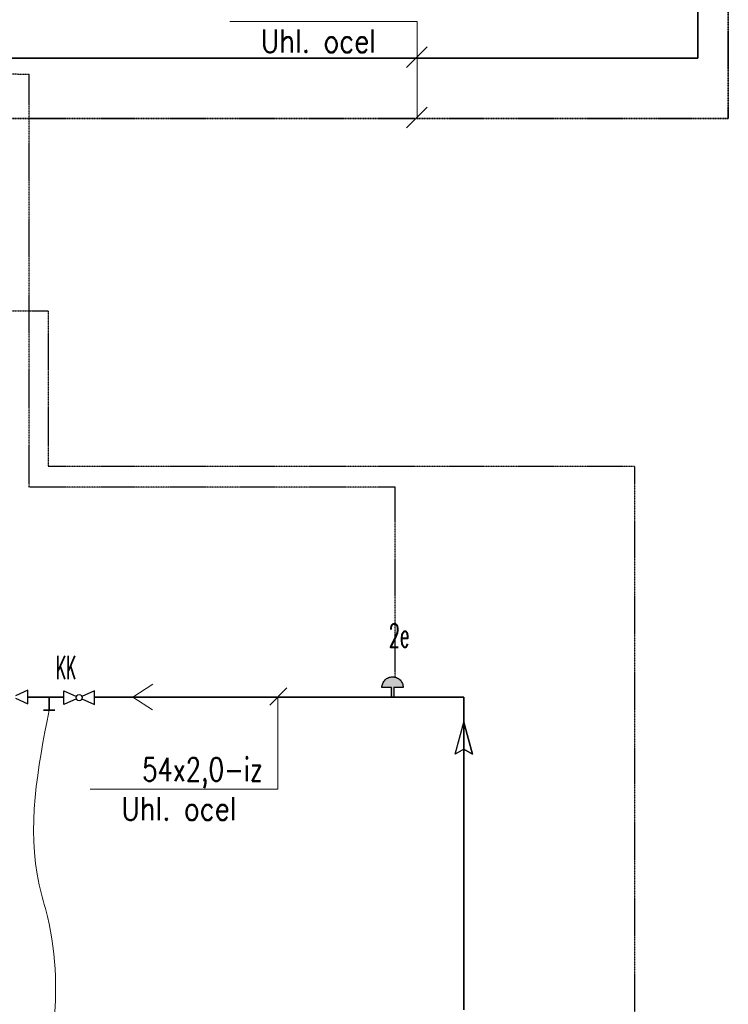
# Model space of a CAD drawing. Header units: millimetres. Extents: x -98431657 to -98227415, y -465497820 to -465456067.
# Tile 44 of 62: x -98396210 to -98394680, y -465488002 to -465485875. Entities that reach past the tile are written whole.
import ezdxf

# ---------------------------------------------------------------- set-up
doc = ezdxf.new("R2010")
doc.units = ezdxf.units.MM
doc.linetypes.add('Carkovana 0.5x', pattern=[0.14, 0.1, -0.04])
doc.linetypes.add('Teckovana', pattern=[0.06, 0, -0.06])
for name, color, linetype, lineweight in [('Aktivní chlazení', 7, 'Continuous', 25), ('kanalizace nová', 4, 'Continuous', 18), ('Pasivní chlazení', 7, 'Continuous', 25), ('Vodovod', 7, 'Continuous', 18), ('WPF 1 - vrt', 7, 'Continuous', 25), ('WPF 2 - vrt', 7, 'Continuous', 25), ('základ', 7, 'Continuous', 25)]:
    doc.layers.add(name, color=color, linetype=linetype, lineweight=lineweight)
doc.styles.add('ROMANS', font='romans__.ttf')

msp = doc.modelspace()

# ---------------------------------------------------------------- hatches: boundary and pattern name
at = {"layer": 'základ', "true_color": 0xe8e8e8}
msp.add_hatch(color=254, dxfattribs=at).paths.add_polyline_path([(-98395382.3, -465487317.8), (-98395382.5, -465487315.5), (-98395382.8, -465487313.2), (-98395383.4, -465487310.9), (-98395384.2, -465487308.8), (-98395385.2, -465487306.7), (-98395386.5, -465487304.7), (-98395387.9, -465487302.9), (-98395389.5, -465487301.2), (-98395391.2, -465487299.7), (-98395393.2, -465487298.3), (-98395395.2, -465487297.2), (-98395397.3, -465487296.3), (-98395399.5, -465487295.6), (-98395401.8, -465487295.1), (-98395404.1, -465487294.9), (-98395406.5, -465487294.9), (-98395408.8, -465487295.1), (-98395411, -465487295.6), (-98395413.3, -465487296.3), (-98395415.4, -465487297.2), (-98395417.4, -465487298.3), (-98395419.3, -465487299.7), (-98395421.1, -465487301.2), (-98395422.7, -465487302.9), (-98395424.1, -465487304.7), (-98395425.3, -465487306.7), (-98395426.4, -465487308.8), (-98395427.2, -465487310.9), (-98395427.8, -465487313.2), (-98395428.1, -465487315.5), (-98395428.2, -465487317.8), (-98395407.8, -465487317.8), (-98395407.8, -465487338.4), (-98395402.8, -465487338.4), (-98395402.8, -465487317.8)])

# ---------------------------------------------------------------- linework, layer by layer
at = {"color": 0, "linetype": 'Continuous', "lineweight": 13}
for p, q in [((-98395351.9, -465485879), (-98395756.7, -465485879)), ((-98395351.9, -465485879), (-98395351.9, -465486088.8)), ((-98395330.6, -465485933.7), (-98395375.2, -465485978.3)), ((-98395330.6, -465486064.3), (-98395375.2, -465486108.8)), ((-98395633.4, -465487318.8), (-98395670.5, -465487355.9)), ((-98395653, -465487338.4), (-98395653, -465487537.6)), ((-98395653, -465487537.6), (-98396057.9, -465487537.6))]:
    msp.add_line(p, q, dxfattribs=at)
at = {"layer": 'Aktivní chlazení'}
for p, q in [((-98395269.8, -465487461.6), (-98395251.3, -465487392.7)), ((-98395269.8, -465487461.6), (-98395251.3, -465487392.7)), ((-98395251.3, -465487392.7), (-98395232.9, -465487461.6)), ((-98395251.3, -465487451.1), (-98395251.3, -465487392.7)), ((-98395251.3, -465487392.7), (-98395232.9, -465487461.6)), ((-98395251.3, -465487451.1), (-98395251.3, -465487392.7)), ((-98395251.3, -465487451.1), (-98395269.8, -465487461.6)), ((-98395251.3, -465487451.1), (-98395269.8, -465487461.6)), ((-98395232.9, -465487461.6), (-98395251.3, -465487451.1)), ((-98395232.9, -465487461.6), (-98395251.3, -465487451.1))]:
    msp.add_line(p, q, dxfattribs=at)
msp.add_lwpolyline([(-98395251.3, -465487392.7), (-98395251.3, -465487451.1), (-98395232.9, -465487461.6), (-98395251.3, -465487392.7)], close=True, dxfattribs=at)
msp.add_lwpolyline([(-98395251.3, -465487392.7), (-98395251.3, -465487451.1), (-98395232.9, -465487461.6), (-98395251.3, -465487392.7)], close=True, dxfattribs=at)
at = {"layer": 'kanalizace nová', "color": 0, "linetype": 'Continuous', "lineweight": 13}
for q in [(-98395922.9, -465487310.8), (-98395923.7, -465487365.9)]:
    msp.add_line((-98395965.8, -465487338.4), q, dxfattribs=at)
at = {"layer": 'kanalizace nová', "color": 0, "linetype": 'Continuous', "lineweight": 13, "start_tangent": (0.183369, 0.521031), "end_tangent": (0.075075, 0.382212)}
msp.add_spline([(-98396203.7, -465488334.1), (-98396150.7, -465487812.4), (-98396168.3, -465487744.2), (-98396146.9, -465487366.7)], degree=3, dxfattribs=at)
at = {"layer": 'Vodovod', "color": 0, "linetype": 'Continuous', "lineweight": 13}
msp.add_line((-98396146.9, -465487338.4), (-98396146.9, -465487366.7), dxfattribs=at)
at = {"layer": 'WPF 1 - vrt', "color": 1, "lineweight": 35}
for p, q in [((-98396192.6, -465487338.4), (-98396115, -465487338.4)), ((-98396146.9, -465487338.4), (-98396146.9, -465487366.7)), ((-98395802.4, -465487338.4), (-98396048.9, -465487338.4)), ((-98396048.9, -465487338.4), (-98396025.9, -465487338.4)), ((-98396048.9, -465487338.4), (-98395251.3, -465487338.4)), ((-98395251.3, -465488014.5), (-98395251.3, -465487338.4)), ((-98396158.9, -465487366.7), (-98396134.2, -465487366.7))]:
    msp.add_line(p, q, dxfattribs=at)
at = {"layer": 'WPF 2 - vrt'}
for points in [[(-98396219.7, -465487341.1), (-98396192.6, -465487353.3), (-98396192.6, -465487323.6), (-98396219.7, -465487335.8)], [(-98396087.9, -465487342.5), (-98396115, -465487354.7), (-98396115, -465487325), (-98396087.9, -465487337.2)], [(-98396076, -465487342.5), (-98396048.9, -465487354.7), (-98396048.9, -465487325), (-98396076, -465487337.2)]]:
    msp.add_lwpolyline(points, dxfattribs=at)
msp.add_circle((-98396082, -465487339.8), 6.5, dxfattribs=at)
at = {"layer": 'základ', "color": 1, "lineweight": 35}
for p, q in [((-98394745.8, -465485958.2), (-98394745.8, -465485449.1)), ((-98397194.9, -465485958.2), (-98394745.8, -465485958.2))]:
    msp.add_line(p, q, dxfattribs=at)
at = {"layer": 'základ', "color": 171, "linetype": 'Carkovana 0.5x', "lineweight": 35, "true_color": 0x7070ff}
for q in [(-98394680.3, -465485509.3), (-98396470.8, -465486088.8)]:
    msp.add_line((-98394680.3, -465486088.8), q, dxfattribs=at)
at = {"layer": 'základ', "linetype": 'Teckovana'}
for p, q in [((-98396190.3, -465485993.2), (-98404945.9, -465485950.3)), ((-98396190.3, -465486884.7), (-98396190.3, -465485993.2)), ((-98396238.6, -465486503.7), (-98396148.8, -465486503.7)), ((-98396148.8, -465486503.7), (-98396148.8, -465486840.4)), ((-98394882.1, -465486840.4), (-98396148.8, -465486840.4)), ((-98394882.1, -465487521.9), (-98394882.1, -465486840.4)), ((-98395399.5, -465486884.7), (-98396190.3, -465486884.7)), ((-98395399.5, -465487295.6), (-98395399.5, -465486884.7)), ((-98394882.1, -465488601.9), (-98394882.1, -465487521.9))]:
    msp.add_line(p, q, dxfattribs=at)
at = {"layer": 'základ'}
for p, q in [((-98395407.8, -465487317.8), (-98395428.2, -465487317.8)), ((-98395407.8, -465487338.4), (-98395407.8, -465487317.8)), ((-98395382.3, -465487317.8), (-98395402.8, -465487317.8)), ((-98395402.8, -465487317.8), (-98395402.8, -465487338.4))]:
    msp.add_line(p, q, dxfattribs=at)
msp.add_lwpolyline([(-98395428.2, -465487317.8), (-98395428.1, -465487315.6), (-98395427.8, -465487313.3), (-98395427.2, -465487311.1), (-98395426.5, -465487309), (-98395425.5, -465487307), (-98395424.4, -465487305.1), (-98395423, -465487303.2), (-98395421.5, -465487301.6), (-98395419.8, -465487300.1), (-98395418, -465487298.7), (-98395416.1, -465487297.6), (-98395414.1, -465487296.6), (-98395411.9, -465487295.8), (-98395409.8, -465487295.3), (-98395407.5, -465487295), (-98395405.3, -465487294.9), (-98395403, -465487295), (-98395400.8, -465487295.3), (-98395398.6, -465487295.8), (-98395396.5, -465487296.6), (-98395394.5, -465487297.6), (-98395392.5, -465487298.7), (-98395390.7, -465487300.1), (-98395389.1, -465487301.6), (-98395387.6, -465487303.2), (-98395386.2, -465487305.1), (-98395385.1, -465487307), (-98395384.1, -465487309), (-98395383.3, -465487311.1), (-98395382.8, -465487313.3), (-98395382.5, -465487315.6), (-98395382.3, -465487317.8)], dxfattribs=at)
at = {"layer": 'základ', "color": 1, "lineweight": 35}
msp.add_lwpolyline([(-98395427, -465487338.4), (-98395427, -465487338.4)], close=True, dxfattribs=at)

# ---------------------------------------------------------------- texts
at = {"layer": 'Pasivní chlazení', "color": 0, "lineweight": 25, "char_height": 50, "attachment_point": 2, "style": 'ROMANS'}
for s, insert, width in [('\\W0.84;Uhl.\\~ocel', (-98395565.5, -465485895.9), 324.363), ('\\W0.77;54x2,0-iz', (-98395815.5, -465487469.9), 322.488), ('\\W0.84;Uhl.\\~ocel', (-98395866.6, -465487554.6), 324.363)]:
    msp.add_mtext(s, dxfattribs=dict(at, insert=insert, width=width))
at = {"layer": 'WPF 2 - vrt', "insert": (-98396132.2, -465487274.6), "char_height": 50, "width": 70.486, "attachment_point": 4, "style": 'ROMANS'}
msp.add_mtext('\\W0.49;KK', dxfattribs=at)
at = {"layer": 'základ', "insert": (-98395390.8, -465487205.4), "char_height": 50, "width": 72.104, "attachment_point": 5, "style": 'ROMANS'}
msp.add_mtext('\\W0.55;2e', dxfattribs=at)

doc.saveas('drawing.dxf')
